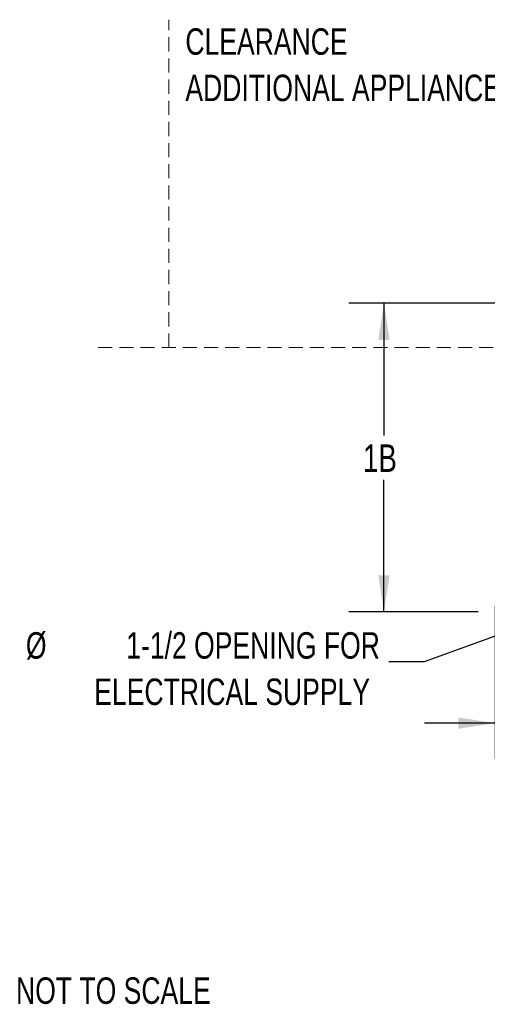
# Model space of a CAD drawing. Header units: inches. Extents: x 35 to 165, y 14 to 119.
# Tile 1 of 39: x 35 to 55, y 14 to 56. Entities that reach past the tile are written whole.
import ezdxf

# ---------------------------------------------------------------- set-up
doc = ezdxf.new("R2010")
doc.units = ezdxf.units.IN
doc.header["$LTSCALE"] = 12
doc.header["$MEASUREMENT"] = 0
doc.linetypes.add('HIDDEN', pattern=[0.075, 0.05, -0.025])
doc.layers.add('FORMAT', color=7, linetype='Continuous')
doc.styles.add('SLDTEXTSTYLE0', font='TXT', dxfattribs={"width": 0.75})
doc.dimstyles.new('SLDDIMSTYLE0', dxfattribs={"dimtxt": 1.17, "dimasz": 1.56, "dimexe": 0, "dimexo": 0.0625, "dimgap": 0.2925, "dimtad": 0, "dimtih": 1, "dimtoh": 1, "dimdec": 3, "dimrnd": 1e-09, "dimzin": 12, "dimdsep": 46, "dimlunit": 5, "dimtxsty": 'SLDTEXTSTYLE0', "dimsah": 1, "dimcen": 0.09, "dimadec": 0, "dimazin": 3, "dimtfac": 1, "dimtdec": 3, "dimtmove": 0, "dimatfit": 0, "dimfxl": 0, "dimfrac": 2, "dimtolj": 1, "dimtzin": 12, "dimarcsym": 0})
doc.dimstyles.new('SLDDIMSTYLE1', dxfattribs={"dimtxt": 1.17, "dimasz": 1.56, "dimexe": 0, "dimexo": 0.0625, "dimgap": 0.2925, "dimtad": 0, "dimtih": 1, "dimtoh": 1, "dimdec": 3, "dimrnd": 1e-09, "dimzin": 12, "dimdsep": 46, "dimlunit": 5, "dimtxsty": 'SLDTEXTSTYLE0', "dimsah": 1, "dimcen": 0.09, "dimadec": 0, "dimazin": 3, "dimtfac": 1, "dimtdec": 3, "dimtofl": 0, "dimtmove": 0, "dimatfit": 3, "dimfxl": 0, "dimfrac": 2, "dimtolj": 1, "dimtzin": 12, "dimarcsym": 0})
doc.dimstyles.new('SLDDIMSTYLE2', dxfattribs={"dimtxt": 0.18, "dimasz": 1.56, "dimexe": 0, "dimexo": 0.0625, "dimgap": 0, "dimtad": 0, "dimtih": 1, "dimtoh": 1, "dimdec": 0, "dimrnd": 1e-09, "dimzin": 0, "dimdsep": 46, "dimlunit": 5, "dimtxsty": 'Standard', "dimsah": 1, "dimcen": 0.09, "dimadec": 0, "dimazin": 0, "dimtfac": 1.56, "dimtdec": 0, "dimtofl": 0, "dimtmove": 0, "dimatfit": 3, "dimfxl": 0, "dimfrac": 2, "dimtolj": 1, "dimtzin": 0, "dimarcsym": 0})

# ---------------------------------------------------------------- blocks, each defined once
blk = doc.blocks.new('_D')
at = {"layer": 'FORMAT'}
for p, q in [((55.438, 31.197), (55.438, 24.718)), ((58.25, 30.347), (58.25, 24.718)), ((55.438, 26.218), (52.438, 26.218)), ((58.25, 26.218), (61.212, 26.218))]:
    blk.add_line(p, q, dxfattribs=at)
for points in [[(55.438, 26.218), (53.878, 26.458), (53.878, 25.978)], [(58.25, 26.218), (59.81, 25.978), (59.81, 26.458)]]:
    blk.add_solid(points, dxfattribs=at)
at = {"layer": 'FORMAT', "insert": (61.432, 26.781), "char_height": 1.17, "attachment_point": 1, "style": 'SLDTEXTSTYLE0'}
blk.add_mtext('13B', dxfattribs=at)
blk = doc.blocks.new('_D_3')
at = {"layer": 'FORMAT'}
for p, q in [((58.826, 44.081), (49.213, 44.081)), ((50.713, 44.081), (50.713, 38.46)), ((50.713, 30.947), (50.713, 36.568)), ((54.713, 30.947), (49.213, 30.947))]:
    blk.add_line(p, q, dxfattribs=at)
for points in [[(50.713, 44.081), (50.473, 42.521), (50.953, 42.521)], [(50.713, 30.947), (50.953, 32.507), (50.473, 32.507)]]:
    blk.add_solid(points, dxfattribs=at)
at = {"layer": 'FORMAT', "insert": (49.824, 38.077), "char_height": 1.17, "attachment_point": 1, "style": 'SLDTEXTSTYLE0'}
blk.add_mtext('1B', dxfattribs=at)
blk = doc.blocks.new('SW_NOTE_0_3')
at = {"layer": 'FORMAT', "color": 0, "char_height": 1.125, "attachment_point": 3, "style": 'SLDTEXTSTYLE0'}
for s, insert in [('%%c', (-14.558, 1.254)), ('1-1/2 OPENING FOR', (-0.385, 1.254)), ('ELECTRICAL SUPPLY', (-0.803, -0.718))]:
    blk.add_mtext(s, dxfattribs=dict(at, insert=insert))
blk = doc.blocks.new('SW_NOTE_0_4')
at = {"layer": 'FORMAT', "color": 0, "char_height": 1.125, "attachment_point": 1, "style": 'SLDTEXTSTYLE0'}
for s, insert in [('CLEARANCE', (0, 1.45)), ('ADDITIONAL APPLIANCES', (0, -0.522))]:
    blk.add_mtext(s, dxfattribs=dict(at, insert=insert))

msp = doc.modelspace()

# ---------------------------------------------------------------- linework, layer by layer
at = {"layer": 'FORMAT', "linetype": 'HIDDEN', "lineweight": 18}
for p, q in [((41.5628, 42.1971), (41.5628, 56.1459)), ((38.5628, 42.1971), (94.2484, 42.1971))]:
    msp.add_line(p, q, dxfattribs=at)

# ---------------------------------------------------------------- block references
at = {"layer": 'FORMAT'}
for name, p in [('SW_NOTE_0_4', (42.2699, 54.3287)), ('SW_NOTE_0_3', (50.9247, 28.8324))]:
    msp.add_blockref(name, p, dxfattribs=at)

# ---------------------------------------------------------------- texts
at = {"layer": 'FORMAT', "insert": (35.0717, 15.3999), "char_height": 1.125, "attachment_point": 1, "style": 'SLDTEXTSTYLE0'}
msp.add_mtext('NOT TO SCALE', dxfattribs=at)

# ---------------------------------------------------------------- dimensions: what is measured, and where the dimension line sits
at = {"layer": 'FORMAT'}
dim = msp.add_linear_dim(base=(50.7134, 30.9471), p1=(59.4261, 44.081), p2=(55.3128, 30.9471), angle=90, text='1B', dimstyle='SLDDIMSTYLE1', dxfattribs=at)
dim.commit()
dim.dimension.update_dxf_attribs({"geometry": '_D_3', "text_midpoint": (50.7134, 37.5141), "dimtype": 160})
dim = msp.add_linear_dim(base=(58.2503, 26.2181), p1=(55.4378, 31.7971), p2=(58.2503, 30.9471), text='13B', dimstyle='SLDDIMSTYLE0', dxfattribs=at)
dim.commit()
dim.dimension.update_dxf_attribs({"geometry": '_D', "text_midpoint": (62.7585, 26.2181), "dimtype": 160})

# ---------------------------------------------------------------- leaders
msp.add_leader([(58.2503, 30.9471), (52.4247, 28.8324), (50.9247, 28.8324)], dimstyle='SLDDIMSTYLE2', dxfattribs=at)

doc.saveas('drawing.dxf')
